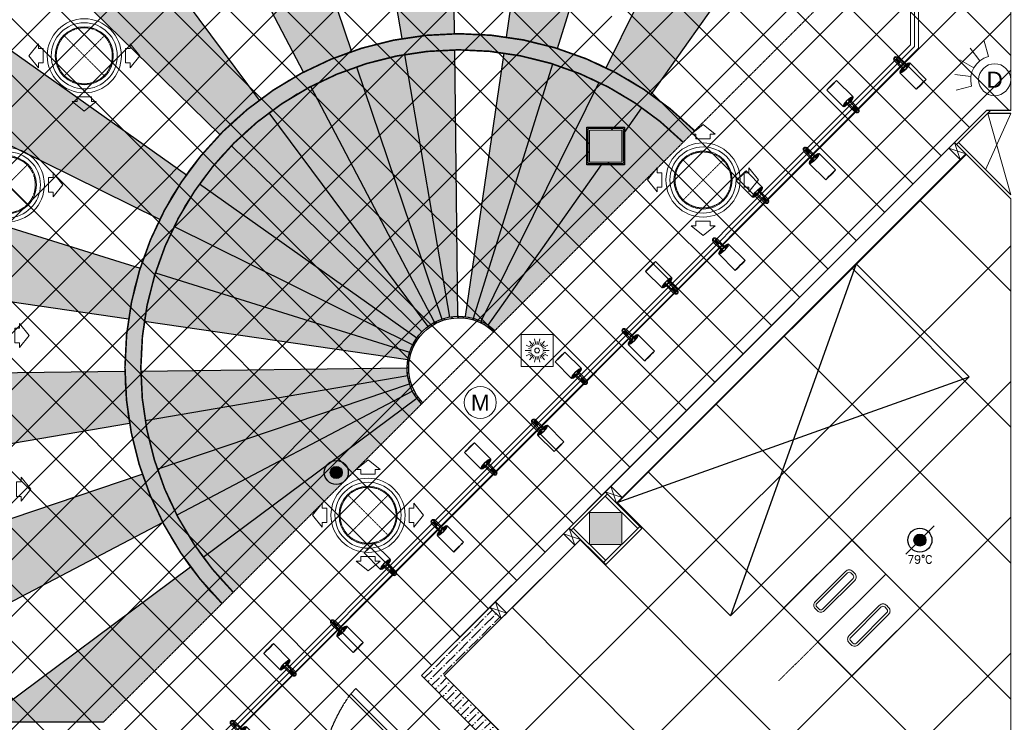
# Model space of a CAD drawing. Header units: millimetres. Extents: x -150 to 37805, y -49 to 13830.
# Tile 11 of 17: x 8260 to 14410, y 4720 to 9108. Entities that reach past the tile are written whole.
import ezdxf
from ezdxf.enums import TextEntityAlignment as Align

# ---------------------------------------------------------------- set-up
doc = ezdxf.new("R2010")
doc.units = ezdxf.units.MM
for name, pattern in [('( Hidden )', [0.375, 0.25, -0.125]), ('HIDDEN', [0.375, 0.25, -0.125]), ('HIDDEN2', [0.1875, 0.125, -0.0625]), ('HIDDENX2', [19.05, 12.7, -6.35])]:
    doc.linetypes.add(name, pattern=pattern)
for name, color, linetype, lineweight, true_color in [('A-100MM', 7, 'Continuous', 0, 0xff5c5c), ('A-CEILING-01', 7, 'Continuous', 5, 0xd56ca8), ('A-CEILING-04', 7, 'Continuous', 5, 0x2776bb), ('A-CEILING-08', 7, 'Continuous', 5, 0xd56ca8), ('ACMV', 5, 'Continuous', 20, 0x0000ff), ('CCTV', 7, 'Continuous', 20, 0x7fff7f), ('FIRE', 1, 'Continuous', 20, 0xff0000), ('M-MEP-ELLG-LIGHT', 5, 'Continuous', 15, 0x0000ff), ('M-MEP-ELTV-CAM', 5, 'Continuous', 20, 0x0000ff)]:
    doc.layers.add(name, color=color, linetype=linetype, lineweight=lineweight, true_color=true_color)
for name, color, linetype, lineweight in [('A-BULKHEAD', 252, 'Continuous', 5), ('A-DOOR', 1, 'Continuous', 0), ('A-FLOORING', 1, 'Continuous', 30), ('A-FUR. DIM', 1, 'Continuous', 30), ('A-JOINERY', 1, 'Continuous', 30), ('A-LIGHT', 1, 'Continuous', 5), ('A-Wall & Column', 2, 'Continuous', 0), ('EQ', 252, 'Continuous', 25)]:
    doc.layers.add(name, color=color, linetype=linetype, lineweight=lineweight)
doc.layers.add('A-CELING ELEMENT', color=1, linetype='Continuous')
doc.layers.add('DOOR', color=1, linetype='Continuous')
for name, color, linetype, true_color in [('Exhaut Hoods', 7, 'Continuous', 0xf26722), ('FIRE-SPKLR-EQP', 1, 'Continuous', 0xff0000), ('RCP LAYOUT', 9, 'Continuous', 0x808080)]:
    doc.layers.add(name, color=color, linetype=linetype, true_color=true_color)
doc.layers.add('Z-TB-NONPLOT', color=9, linetype='Continuous', plot=False)
doc.styles.get("Standard").update_dxf_attribs({"font": 'arial.ttf'})
pattern_1 = [(45, (0, 0), (19.8873782, 72.9203868), [93.75, -18.75, 0, -18.75])]
pattern_2 = [(45, (0, 0), (13.2582521, 48.6135912), [62.5, -12.5, 0, -12.5])]

# ---------------------------------------------------------------- blocks, each defined once
blk = doc.blocks.new('A$Cce852dd5')
at = {"layer": 'A-Wall & Column', "color": 8, "lineweight": 0, "true_color": 0x808080}
for p, q in [((-18, 9), (-18, 0)), ((-9, 18), (0, 18)), ((9, 18), (191, 18)), ((9, 15), (191, 15)), ((9, 12), (191, 12)), ((200, 18), (209, 18)), ((218, 9), (218, 0)), ((-18, -9), (-18, -191)), ((-15, -9), (-15, -191)), ((-12, -9), (-12, -191)), ((212, -9), (212, -191)), ((215, -9), (215, -191)), ((218, -9), (218, -191)), ((-18, -209), (-18, -200)), ((-9, -218), (0, -218)), ((9, -212), (191, -212)), ((9, -215), (191, -215)), ((9, -218), (191, -218)), ((209, -218), (200, -218)), ((218, -200), (218, -209))]:
    blk.add_line(p, q, dxfattribs=at)
for points in [[(0, 9), (-9, 18), (-18, 18), (-18, 9), (-9, 0)], [(-9, 0), (-18, 0), (-18, -9), (-9, -9)], [(9, 9), (9, 18), (0, 18), (0, 9)], [(200, 9), (200, 18), (191, 18), (191, 9)], [(209, 0), (218, 9), (218, 18), (209, 18), (200, 9)], [(209, -9), (218, -9), (218, 0), (209, 0)], [(-9, -191), (-18, -191), (-18, -200), (-9, -200)], [(-9, -200), (-18, -209), (-18, -218), (-9, -218), (0, -209)], [(0, -209), (0, -218), (9, -218), (9, -209)], [(191, -209), (191, -218), (200, -218), (200, -209)], [(200, -209), (209, -218), (218, -218), (218, -209), (209, -200)], [(209, -200), (218, -200), (218, -191), (209, -191)]]:
    blk.add_lwpolyline(points, dxfattribs=at)
blk.add_lwpolyline([(-9, -209), (209, -209), (209, 9), (-9, 9)], close=True, dxfattribs=at)
blk = doc.blocks.new('A$C4da9750c')
at = {"layer": 'DOOR', "color": 8, "true_color": 0x808080}
for points in [[(31.8, -95.5), (63.6, -63.7), (0, 0), (-31.8, -31.8)], [(668.1, -732), (636.3, -763.8), (0, -127.3), (31.8, -95.5)], [(-643.7, -770.7), (-611.9, -738.9), (-675.5, -675.3), (-707.3, -707.1)]]:
    blk.add_lwpolyline(points, close=True, dxfattribs=at)
at = {"layer": 'EQ', "color": 8, "linetype": 'HIDDEN2', "ltscale": 7, "true_color": 0x808080}
blk.add_arc((28.7, 79), 1038.9, 231.93134, 305.78702, dxfattribs=at)
blk = doc.blocks.new('A$C81f607aa')
at = {"layer": 'A-100MM', "true_color": 0x808080, "transparency": 33554687}
h = blk.add_hatch(dxfattribs=at)
h.set_pattern_fill('ANSI36', color=8, scale=260)
h.set_pattern_definition([(45, (0, 0), (17.23573, 63.19767), [81.25, -16.25, 0, -16.25])])
h.paths.add_polyline_path([(-2797.2, 3520), (-2492, 3520), (-2492, 3420), (-2838.6, 3420), (-3861.3, 4439.4), (-4073.5, 4227.2), (-4171.7, 4325.6), (-3959.6, 4537.7), (-4429.9, 5011.3), (-4003.3, 5437.9), (-3932.6, 5367.2), (-4288.5, 5011.3)])
at = {"layer": 'A-Wall & Column', "true_color": 0x808080}
h = blk.add_hatch(color=8, dxfattribs=at)
h.dxf.hatch_style = 1
h.paths.add_polyline_path([(-3180, 8418.4), (-3380, 8418.4), (-3380, 8218.4), (-3180, 8218.4)])
h = blk.add_hatch(color=8, dxfattribs=at)
h.dxf.hatch_style = 1
h.paths.add_polyline_path([(-3180, 6030), (-3380, 6030), (-3380, 5830), (-3180, 5830)])
at = {"color": 8, "true_color": 0x808080}
for p, q in [((-875.7, 8540), (-1088.4, 8327.3)), ((-750, 8522), (-893.7, 8522)), ((-1075.7, 8340), (-750, 8014.3)), ((-3080, 5930), (-3282.9, 6132.9)), ((-3482.9, 5932.9), (-3280, 5730)), ((-3292.7, 5717.3), (-3067.3, 5942.7))]:
    blk.add_line(p, q, dxfattribs=at)
for points in [[(-750, 8540), (-901.2, 8540), (-1101.2, 8340), (-750, 7988.8)], [(-1136.5, 8304.6), (-1101.2, 8340), (-1030.5, 8269.3), (-1065.8, 8233.9), (-1136.5, 8304.6)], [(-3282.9, 6158.3), (-3247.5, 6193.7), (-3176.8, 6123), (-3212.1, 6087.6), (-3282.9, 6158.3)], [(-3270.1, 6145.6), (-3495.6, 5920.1)], [(-3543.7, 5897.5), (-3508.3, 5932.9), (-3437.6, 5862.1), (-3473, 5826.8), (-3543.7, 5897.5)], [(-3543.7, 5897.5), (-3473, 5826.8)], [(-4003.3, 5437.9), (-3967.9, 5473.2), (-3897.2, 5402.5), (-3932.6, 5367.2), (-4003.3, 5437.9)]]:
    blk.add_lwpolyline(points, dxfattribs=at)
blk.add_lwpolyline([(-3282.9, 6158.3), (-3508.3, 5932.9), (-3280, 5704.5), (-3054.5, 5930)], close=True, dxfattribs=at)
at = {"layer": 'A-JOINERY', "color": 8, "true_color": 0x808080}
for p, q in [((-1101.2, 8340), (-3282.9, 6158.3)), ((-1030.5, 8269.3), (-3212.1, 6087.6)), ((-3508.3, 5932.9), (-4003.3, 5437.9)), ((-3437.6, 5862.1), (-3932.6, 5367.2))]:
    blk.add_line(p, q, dxfattribs=at)
at = {"layer": 'A-Wall & Column', "color": 8, "lineweight": 0, "true_color": 0x808080}
for points in [[(-906.5, 8170.8), (-750, 8522)], [(-893.7, 8522), (-750, 8014.3)], [(-1136.5, 8304.6), (-1030.5, 8269.3)], [(-1101.2, 8340), (-1065.8, 8233.9)], [(-3282.9, 6158.3), (-3176.8, 6123)], [(-3247.5, 6193.7), (-3212.1, 6087.6)], [(-3508.3, 5932.9), (-3473, 5826.8)], [(-3543.7, 5897.5), (-3437.6, 5862.1)], [(-4003.3, 5437.9), (-3897.2, 5402.5)], [(-3967.9, 5473.2), (-3932.6, 5367.2)]]:
    blk.add_lwpolyline(points, dxfattribs=at)
at = {"layer": 'A-Wall & Column', "color": 8, "true_color": 0x808080}
for points in [[(-3380, 8418.4), (-3180, 8418.4), (-3180, 8218.4), (-3380, 8218.4)], [(-3380, 5830), (-3180, 5830), (-3180, 6030), (-3380, 6030)]]:
    blk.add_lwpolyline(points, close=True, dxfattribs=at)
at = {"layer": 'A-Wall & Column', "color": 8, "lineweight": -3, "true_color": 0x808080}
blk.add_lwpolyline([(-2797.2, 3520), (-2492, 3520), (-2492, 3420), (-2838.6, 3420), (-3861.3, 4439.4), (-4073.5, 4227.2), (-4171.7, 4325.6), (-3959.6, 4537.7), (-4429.9, 5011.3), (-4003.3, 5437.9), (-3932.6, 5367.2), (-4288.5, 5011.3), (-2797.2, 3520)], dxfattribs=at)
at = {"layer": 'Z-TB-NONPLOT', "color": 8, "lineweight": -3, "true_color": 0x808080}
blk.add_lwpolyline([(-3398, 8436.4), (-3162, 8436.4), (-3162, 8200.4), (-3398, 8200.4)], close=True, dxfattribs=at)
at = {"color": 8, "lineweight": -3, "true_color": 0x808080}
blk.add_blockref('A$Cce852dd5', (-3380, 8418.4), dxfattribs=at)
at = {"layer": 'A-DOOR', "color": 8, "true_color": 0x808080, "xscale": -1, "rotation": 269.9945836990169}
blk.add_blockref('A$C4da9750c', (-4108.1, 4262), dxfattribs=at)
blk = doc.blocks.new('XR-CP-DS$0$ceiling element 01')
at = {"layer": 'A-CELING ELEMENT', "lineweight": 5, "true_color": 0x808080, "transparency": 33554687}
h = blk.add_hatch(dxfattribs=at)
h.set_pattern_fill('ANSI36', color=8, scale=300)
h.set_pattern_definition(pattern_1)
h.paths.add_polyline_path([(-425629.8, -157750.9, -0.039119), (-425655.9, -157707.5), (-427128.8, -158480.5, 0.039269), (-426963.6, -158744.9)])
h.paths.add_polyline_path([(-427216.5, -158526.6, -0.039231), (-427344.4, -158225.6), (-431924, -159775.1), (-429595.3, -159775.1)])
h.paths.add_polyline_path([(-427146.3, -156679.9, 0.039168), (-427262.3, -156968.3), (-425674.3, -157463.1, -0.03857), (-425655.4, -157416.9)])
h.paths.add_polyline_path([(-425704.2, -155604.7, 0.039168), (-426005.5, -155681.4), (-425472.4, -157256.8, -0.03857), (-425424.2, -157244.1)])
edge = h.paths.add_edge_path()
edge.add_line((-430171.7, -151115.1), (-430279.8, -151115.1))
edge.add_line((-430279.8, -151115.1), (-430279.8, -151215.1))
edge.add_line((-430279.8, -151215.1), (-430479.8, -151215.1))
edge.add_line((-430479.8, -151215.1), (-430479.8, -151115.1))
edge.add_line((-430479.8, -151115.1), (-430629.8, -151115.1))
edge.add_line((-430629.8, -151115.1), (-430629.8, -150665.1))
edge.add_line((-430629.8, -150665.1), (-432321.8, -150665.1))
edge.add_line((-432321.8, -150665.1), (-432321.8, -150772.9))
edge.add_line((-432321.8, -150772.9), (-426859.3, -156104.6))
edge.add_arc((-425365.2, -157562.3), 2087.3, 126.73774, 135.70789, ccw=False)
edge.add_line((-426613.8, -155889.5), (-430171.7, -151115.1))
edge = h.paths.add_edge_path()
edge.add_line((-424199.8, -150665.1), (-424199.8, -151115.1))
edge.add_line((-424199.8, -151115.1), (-424349.8, -151115.1))
edge.add_line((-424349.8, -151115.1), (-424349.8, -151215.1))
edge.add_line((-424349.8, -151215.1), (-424444.6, -151215.1))
edge.add_line((-424444.6, -151215.1), (-425069.6, -155496))
edge.add_arc((-425365.2, -157562.3), 2087.3, 72.87178, 81.85779, ccw=False)
edge.add_line((-424750.5, -155567.5), (-423223, -150665.1))
edge.add_line((-423223, -150665.1), (-424199.8, -150665.1))
h.paths.add_polyline_path([(-424567.7, -153182.9), (-424331.7, -153182.9), (-424331.7, -153418.9), (-424567.7, -153418.9)], flags=16)
h = blk.add_hatch(dxfattribs=at)
h.set_pattern_fill('ANSI36', color=8, scale=300)
h.set_pattern_definition(pattern_1)
h.paths.add_polyline_path([(-426846.1, -159033.2, -0.036239), (-427043, -158804), (-428346.2, -159775.1), (-427588, -159775.1)])
h.paths.add_polyline_path([(-427423.6, -157908.4, -0.039197), (-427452.5, -157582.9), (-432321.8, -157641.9), (-432321.8, -158745.1)])
h.paths.add_polyline_path([(-425674.9, -157660.7, -0.038923), (-425686.3, -157611.6), (-427325.9, -157891.7, 0.039228), (-427250.5, -158193.8)])
h.paths.add_polyline_path([(-425560.1, -157303.4, -0.038492), (-425518.1, -157276.7), (-426291, -155804.1, 0.039154), (-426553.9, -155969.8)])
h.paths.add_polyline_path([(-426337.7, -155715.3, -0.039172), (-426037.7, -155586.2), (-427702.8, -150665.1), (-428988.4, -150665.1)])
h = blk.add_hatch(dxfattribs=at)
h.set_pattern_fill('ANSI36', color=8, scale=200)
h.set_pattern_definition(pattern_2)
h.paths.add_polyline_path([(-427235.6, -156635.7, -0.03916), (-427068.3, -156355.4), (-432321.8, -152634.9), (-432321.8, -154121.3)])
h.paths.add_polyline_path([(-425454.1, -150665.1), (-426550.3, -150665.1), (-425721.8, -155505.6, -0.039276), (-425395.8, -155475.2)])
h.paths.add_polyline_path([(-425690.1, -157561.6, -0.038719), (-425686, -157511.7), (-427331.8, -157271.4, 0.039193), (-427353.2, -157581.7)], flags=17)
h.paths.add_polyline_path([(-425084.2, -155595.8, 0.039193), (-425394.6, -155575.9), (-425374.5, -157239, -0.038719), (-425324.5, -157241.6)], flags=17)
h.paths.add_polyline_path([(-423965.7, -156152.8, 0.996512), (-426776.1, -158963.3), (-425599.9, -157787, -0.900286), (-425184.4, -157294.8), (-424476.2, -156294.7), (-424567.8, -156294.7), (-424567.8, -156058.7), (-424331.8, -156058.7), (-424331.8, -156294.7), (-424476.2, -156294.7), (-425184.4, -157294.8, -0.042192), (-425142, -157329.1)])
h = blk.add_hatch(dxfattribs=at)
h.set_pattern_fill('ANSI36', color=8, scale=300)
h.set_pattern_definition(pattern_1)
h.paths.add_polyline_path([(-432321.8, -155391.8), (-432321.8, -156542.9), (-427430.1, -157257, -0.039171), (-427357.2, -156938.7)])
h.paths.add_polyline_path([(-426787.8, -156174.5, 0.039154), (-426986.9, -156413.1), (-425629.6, -157374.3, -0.038492), (-425597.6, -157336.2)])
h.paths.add_polyline_path([(-424491.1, -155778.6, 0.039227), (-424780.5, -155663.9), (-425275.3, -157251.9, -0.038923), (-425228.3, -157269.8)])
h.paths.add_polyline_path([(-423119.8, -154379.5), (-423119.8, -153004.8), (-424446.3, -155688.1, -0.039269), (-424164.6, -155854.8)])
h.paths.add_polyline_path([(-430497.8, -156058.7), (-430497.8, -156294.7), (-430261.8, -156294.7), (-430261.8, -156058.7)], flags=0)
h.paths.add_polyline_path([(-430497.8, -156058.7), (-430261.8, -156058.7), (-430261.8, -156294.7), (-430497.8, -156294.7)], flags=16)
h = blk.add_hatch(dxfattribs=at)
h.set_pattern_fill('ANSI36', color=8, scale=200)
h.set_pattern_definition(pattern_2)
h.paths.add_polyline_path([(-423965.7, -156152.8), (-423894.2, -156081.3, 0.996645), (-426846.1, -159033.2), (-426776.1, -158963.3, -0.996512)])
h = blk.add_hatch(dxfattribs=at)
h.set_pattern_fill('ANSI36', color=8, scale=200)
h.set_pattern_definition(pattern_2)
h.paths.add_polyline_path([(-425599.9, -157787), (-425592.8, -157779.9, -0.979051), (-425149.1, -157336.2), (-425142, -157329.1, 0.979692)])
at = {"layer": 'A-CEILING-01', "color": 8, "true_color": 0x808080}
for points in [[(-426846.1, -159033.2, -0.996645), (-423894.2, -156081.3)], [(-426776.1, -158963.3, -0.996512), (-423965.7, -156152.8, -0.915697)]]:
    blk.add_lwpolyline(points, format="xyb", dxfattribs=at)
at = {"layer": 'A-CELING ELEMENT', "color": 8, "linetype": '( Hidden )', "lineweight": -3, "ltscale": 10, "true_color": 0x808080}
blk.add_lwpolyline([(-427588, -159775.1), (-432321.8, -159775.1), (-432321.8, -150665.1), (-423119.8, -150665.1), (-423119.8, -155306.9), (-427588, -159775.1)], dxfattribs=at)
at = {"layer": 'A-CELING ELEMENT', "color": 8, "lineweight": -3, "true_color": 0x808080}
for points in [[(-426337.7, -155715.3), (-428988.4, -150665.1)], [(-427702.8, -150665.1), (-426037.7, -155586.2)], [(-425721.8, -155505.6), (-426550.3, -150665.1)], [(-425454.1, -150665.3), (-425395.8, -155475.2)], [(-424750.5, -155567.5), (-423223, -150665.1)], [(-426859.3, -156104.6), (-432321.8, -150772.9)], [(-430171.7, -151115.1), (-426613.8, -155889.5)], [(-425069.6, -155496), (-424444.6, -151215.1)], [(-432321.8, -152634.9), (-427068.3, -156355.4)], [(-424446.3, -155688.1), (-423119.8, -153004.8)], [(-427235.6, -156635.7), (-432321.8, -154121.3)], [(-424164.6, -155854.8), (-423119.8, -154379.5), (-423119.8, -154379.5)], [(-432321.8, -155391.8), (-427357.2, -156938.7)], [(-425394.6, -155575.7), (-425374.5, -157239)], [(-425324.5, -157241.6), (-425084.2, -155595.6)], [(-425424.2, -157244.1), (-425704.3, -155604.4)], [(-426005.6, -155681.1), (-425472.4, -157256.8)], [(-425275.3, -157251.9), (-424780.5, -155663.8)], [(-425228.3, -157269.8), (-424491.1, -155778.6)], [(-425518.1, -157276.7), (-426291.2, -155803.8)], [(-424331.8, -156090.9), (-424223, -155937.2)], [(-426554.1, -155969.6), (-425560.1, -157303.4)], [(-425597.6, -157336.2), (-426788, -156174.3)], [(-425184.4, -157294.8), (-424476.2, -156294.7)], [(-426987.1, -156412.9), (-425629.6, -157374.3)], [(-427430.1, -157257), (-432321.8, -156542.9)], [(-425655.4, -157416.9), (-427146.5, -156679.8)], [(-427262.5, -156968.2), (-425674.3, -157463.1)], [(-425686, -157511.7), (-427332, -157271.4)], [(-427353.4, -157581.7), (-425690.1, -157561.6)], [(-432321.8, -157641.9), (-427452.5, -157582.9)], [(-425686.3, -157611.6), (-427326.1, -157891.8)], [(-427250.6, -158193.8), (-425674.9, -157660.7)], [(-425655.9, -157707.5), (-427128.8, -158480.6)], [(-426963.6, -158744.9), (-425629.8, -157750.9)], [(-427423.6, -157908.4), (-432321.8, -158745.1)], [(-431924, -159775.1), (-427344.4, -158225.6)], [(-427216.5, -158526.6), (-429595.3, -159775.1)], [(-428346.2, -159775.1), (-427043, -158804)]]:
    blk.add_lwpolyline(points, dxfattribs=at)
for points in [[(-425599.9, -157787, -0.979692), (-425142, -157329.1, -0.99998)], [(-425592.8, -157779.9, -0.979051), (-425149.1, -157336.2, -0.913399)]]:
    blk.add_lwpolyline(points, format="xyb", dxfattribs=at)
at = {"layer": 'A-FLOORING', "color": 8, "lineweight": -3, "true_color": 0x808080}
blk.add_lwpolyline([(-424567.8, -156058.7), (-424331.8, -156058.7), (-424331.8, -156294.7), (-424567.8, -156294.7)], close=True, dxfattribs=at)
blk = doc.blocks.new('A$C256bf26b')
at = {"layer": 'A-CEILING-01', "true_color": 0x808080}
h = blk.add_hatch(dxfattribs=at)
h.set_pattern_fill('ANSI37', color=8, scale=2000)
h.set_pattern_definition([(45, (0, 0), (-176.7767, 176.7767), []), (135, (0, 0), (-176.7767, -176.7767), [])])
edge = h.paths.add_edge_path()
edge.add_line((17350, 13380), (12020, 13380))
edge.add_line((12020, 13380), (12020, 13280))
edge.add_line((12020, 13280), (11820, 13280))
edge.add_line((11820, 13280), (11820, 13380))
edge.add_line((11820, 13380), (6090, 13380))
edge.add_line((6090, 13380), (6090, 13280))
edge.add_line((6090, 13280), (5890, 13280))
edge.add_line((5890, 13280), (5890, 13380))
edge.add_line((5890, 13380), (350, 13380))
edge.add_line((350, 13380), (200, 13380))
edge.add_line((200, 13380), (200, 4520))
edge.add_line((200, 4520), (650, 4520))
edge.add_line((650, 4520), (650, 4220))
edge.add_line((650, 4220), (200, 4220))
edge.add_line((200, 4220), (200, 3270))
edge.add_line((200, 3270), (3945, 3270))
edge.add_line((3945, 3270), (3945, 3920))
edge.add_line((3945, 3920), (6135, 3920))
edge.add_line((6135, 3920), (6135, 3270))
edge.add_line((6135, 3270), (9805, 3270))
edge.add_line((9805, 3270), (9805, 3070))
edge.add_line((9805, 3070), (10125.7, 3070))
edge.add_line((10125.7, 3070), (10125.7, 3423))
edge.add_line((10125.7, 3423), (11242.1, 4539.4))
edge.add_line((11242.1, 4539.4), (10770.1, 5011.3))
edge.add_line((10770.1, 5011.3), (11904.4, 6145.6))
edge.add_line((11904.4, 6145.6), (14298.8, 8540))
edge.add_line((14298.8, 8540), (14450, 8540))
edge.add_line((14450, 8540), (14450, 9620))
edge.add_line((14450, 9620), (14450, 12330))
edge.add_arc((15200, 12330), 750, 90, 180, ccw=False)
edge.add_line((15200, 13080), (17350, 13080))
edge.add_line((17350, 13080), (17350, 13380))
h.paths.add_polyline_path([(5890.1, 11294.2), (6090.1, 11294.2), (6090.1, 11094.2), (5890.1, 11094.2)], flags=16)
h.paths.add_polyline_path([(5890.1, 9330), (6090.1, 9330), (6090.1, 9130), (5890.1, 9130)], flags=16)
h.paths.add_polyline_path([(5890, 8418.4), (6090, 8418.4), (6090, 8218.4), (5890, 8218.4)], flags=16)
h.paths.add_polyline_path([(5890, 6030), (6090, 6030), (6090, 5830), (5890, 5830)], flags=16)
h.paths.add_polyline_path([(11820, 8418.4), (12020, 8418.4), (12020, 8218.4), (11820, 8218.4)], flags=16)
h.paths.add_polyline_path([(11820, 9330), (12020, 9330), (12020, 9130), (11820, 9130)], flags=16)
h.paths.add_polyline_path([(11820.1, 11294.2), (12020.1, 11294.2), (12020.1, 11094.2), (11820.1, 11094.2)], flags=16)
at = {"layer": 'A-CEILING-04', "true_color": 0x808080}
h = blk.add_hatch(dxfattribs=at)
h.set_pattern_fill('_USER', color=8, scale=600, angle=134.95, double=1, pattern_type=0)
h.set_pattern_definition([(134.95, (10911.55, 5011.3), (-424.634, -423.89), []), (224.95, (10911.55, 5011.3), (423.89, -424.634), [])])
h.paths.add_polyline_path([(14450, 6923.4), (14450, 7988.8), (14169.5, 8269.3), (11987.9, 6087.6), (12145.5, 5930), (11920, 5704.5), (11762.4, 5862.1), (10911.5, 5011.3), (12402.8, 3520), (14450, 3520)])
at = {"layer": 'A-BULKHEAD', "color": 8, "ltscale": 5, "true_color": 0x808080}
blk.add_lwpolyline([(11196.7, 5437.9), (14098.8, 8340), (14169.5, 8269.3), (11987.9, 6087.6), (12145.5, 5930), (11920, 5704.5), (11762.4, 5862.1), (11267.4, 5367.2), (11196.7, 5437.9)], dxfattribs=at)
at = {"layer": 'A-CEILING-01', "color": 8, "true_color": 0x808080}
blk.add_lwpolyline([(6135, 3270), (9805, 3270), (9805, 3070), (10125.7, 3070), (10125.7, 3423), (11240.4, 4537.7), (10770.1, 5011.3), (11904.4, 6145.6), (14298.8, 8540), (14450, 8540), (14450, 9620), (14450, 12330, -0.414214), (15200, 13080), (17350, 13080), (17350, 13380), (12020, 13380), (12020, 13280), (11820, 13280), (11820, 13380), (6090, 13380)], format="xyb", dxfattribs=at)
blk.add_lwpolyline([(11820, 8418.4), (12020, 8418.4), (12020, 8218.4), (11820, 8218.4)], close=True, dxfattribs=at)
blk.add_lwpolyline([(11820, 8418.4), (12020, 8418.4), (12020, 8218.4), (11820, 8218.4)], close=True, dxfattribs=at)
blk.add_lwpolyline([(11762.4, 5862.1), (11762.4, 5862.1), (10911.5, 5011.3), (12402.8, 3520), (14450, 3520), (14450, 6923.4), (14450, 7988.8), (14169.5, 8269.3), (11987.9, 6087.6), (12145.5, 5930), (11920, 5704.5), (11762.4, 5862.1), (11762.4, 5862.1)], dxfattribs=at)
at = {"layer": 'A-FUR. DIM', "color": 8, "linetype": '( Hidden )', "lineweight": 0, "true_color": 0x808080}
blk.add_line((13001, 4979.2), (13245.1, 5221.1), dxfattribs=at)
at = {"layer": 'M-MEP-ELLG-LIGHT', "color": 8, "linetype": 'HIDDENX2', "true_color": 0x808080, "const_width": 10}
for points in [[(12475.6, 8413.8, 0.996645), (9523.7, 5461.9, 1)], [(12404.1, 8342.3, 0.996512), (9593.7, 5531.9, 1)]]:
    blk.add_lwpolyline(points, format="xyb", dxfattribs=at)
at = {"color": 8, "true_color": 0x808080}
blk.add_blockref('A$C81f607aa', (15200, 0), dxfattribs=at)
at = {"layer": 'A-CEILING-08', "color": 8, "lineweight": 0, "true_color": 0x808080}
blk.add_blockref('XR-CP-DS$0$ceiling element 01', (436369.8, 164495.1), dxfattribs=at)
blk = doc.blocks.new('A$C526f7b77')
at = {"layer": 'Exhaut Hoods', "linetype": 'Continuous', "ltscale": 750}
blk.add_lwpolyline([(10001.1, 6876.6), (8509.9, 5385.4), (7802.8, 6092.6), (9294, 7583.7)], close=True, dxfattribs=at)
at = {"layer": 'Exhaut Hoods'}
for points in [[(9294, 7583.7), (8509.9, 5385.4)], [(7802.8, 6092.6), (10001.1, 6876.6)]]:
    blk.add_lwpolyline(points, dxfattribs=at)
blk = doc.blocks.new('A$C361b1b60')
at = {"layer": 'ACMV', "linetype": 'HIDDEN'}
for p, q in [((-9010.5, 9006.1), (-8763.1, 8758.6)), ((-8763.1, 9006.1), (-9010.5, 8758.6)), ((-9491.4, 8200.3), (-9243.9, 7952.8)), ((-9243.9, 8200.3), (-9491.4, 7952.8)), ((-5145.5, 8230.4), (-4898, 7982.9)), ((-4898, 8230.4), (-5145.5, 7982.9)), ((-7238, 6136.7), (-6990.5, 5889.2)), ((-6990.5, 6136.7), (-7238, 5889.2))]:
    blk.add_line(p, q, dxfattribs=at)
at = {"layer": 'ACMV'}
for points in [[(-9233.3, 8882.3), (-9173.3, 8957.3), (-9173.3, 8927.3), (-9143.3, 8927.3), (-9143.3, 8837.3), (-9173.3, 8837.3), (-9173.3, 8807.3), (-9233.3, 8882.3)], [(-8540.3, 8882.3), (-8600.3, 8957.3), (-8600.3, 8927.3), (-8630.3, 8927.3), (-8630.3, 8837.3), (-8600.3, 8837.3), (-8600.3, 8807.3), (-8540.3, 8882.3)], [(-8886.8, 8535.8), (-8961.8, 8595.8), (-8931.8, 8595.8), (-8931.8, 8625.8), (-8841.8, 8625.8), (-8841.8, 8595.8), (-8811.8, 8595.8), (-8886.8, 8535.8)], [(-5021.8, 8453.2), (-5096.8, 8393.2), (-5066.8, 8393.2), (-5066.8, 8363.2), (-4976.8, 8363.2), (-4976.8, 8393.2), (-4946.8, 8393.2), (-5021.8, 8453.2)], [(-5368.3, 8106.7), (-5308.3, 8181.7), (-5308.3, 8151.7), (-5278.3, 8151.7), (-5278.3, 8061.7), (-5308.3, 8061.7), (-5308.3, 8031.7), (-5368.3, 8106.7)], [(-4675.3, 8106.7), (-4735.3, 8181.7), (-4735.3, 8151.7), (-4765.3, 8151.7), (-4765.3, 8061.7), (-4735.3, 8061.7), (-4735.3, 8031.7), (-4675.3, 8106.7)], [(-9021.2, 8076.6), (-9081.2, 8151.6), (-9081.2, 8121.6), (-9111.2, 8121.6), (-9111.2, 8031.6), (-9081.2, 8031.6), (-9081.2, 8001.6), (-9021.2, 8076.6)], [(-5021.8, 7760.2), (-5096.8, 7820.2), (-5066.8, 7820.2), (-5066.8, 7850.2), (-4976.8, 7850.2), (-4976.8, 7820.2), (-4946.8, 7820.2), (-5021.8, 7760.2)], [(-9231.4, 7135.4), (-9291.4, 7210.4), (-9291.4, 7180.4), (-9321.4, 7180.4), (-9321.4, 7090.4), (-9291.4, 7090.4), (-9291.4, 7060.4), (-9231.4, 7135.4)], [(-7114.2, 6359.4), (-7189.2, 6299.4), (-7159.2, 6299.4), (-7159.2, 6269.4), (-7069.2, 6269.4), (-7069.2, 6299.4), (-7039.2, 6299.4), (-7114.2, 6359.4)], [(-9221.1, 6175.8), (-9281.1, 6250.8), (-9281.1, 6220.8), (-9311.1, 6220.8), (-9311.1, 6130.8), (-9281.1, 6130.8), (-9281.1, 6100.8), (-9221.1, 6175.8)], [(-7460.7, 6012.9), (-7400.7, 6087.9), (-7400.7, 6057.9), (-7370.7, 6057.9), (-7370.7, 5967.9), (-7400.7, 5967.9), (-7400.7, 5937.9), (-7460.7, 6012.9)], [(-6767.7, 6012.9), (-6827.7, 6087.9), (-6827.7, 6057.9), (-6857.7, 6057.9), (-6857.7, 5967.9), (-6827.7, 5967.9), (-6827.7, 5937.9), (-6767.7, 6012.9)], [(-7114.2, 5666.4), (-7189.2, 5726.4), (-7159.2, 5726.4), (-7159.2, 5756.4), (-7069.2, 5756.4), (-7069.2, 5726.4), (-7039.2, 5726.4), (-7114.2, 5666.4)]]:
    blk.add_lwpolyline(points, dxfattribs=at)
for centre, radius in [((-8886.8, 8882.3), 231.5), ((-8886.8, 8882.3), 206.5), ((-8886.8, 8882.3), 181.5), ((-9367.7, 8076.6), 231.5), ((-5021.8, 8106.7), 231.5), ((-5021.8, 8106.7), 206.5), ((-9367.7, 8076.6), 206.5), ((-9367.7, 8076.6), 181.5), ((-5021.8, 8106.7), 181.5), ((-7114.2, 6012.9), 231.5), ((-7114.2, 6012.9), 206.5), ((-7114.2, 6012.9), 181.5)]:
    blk.add_circle(centre, radius, dxfattribs=at)
at = {"layer": 'ACMV', "linetype": 'HIDDEN'}
for centre in [(-8886.8, 8882.3), (-9367.7, 8076.6), (-5021.8, 8106.7), (-7114.2, 6012.9)]:
    blk.add_circle(centre, 175, dxfattribs=at)
blk = doc.blocks.new('LIGHT-600X600MM')
at = {"color": 0}
blk.add_line((300, 0), (-300, 0), dxfattribs=at)
blk.add_lwpolyline([(-300, 300), (-300, -300), (300, -300), (300, 300)], close=True, dxfattribs=at)
for points in [[(-165, 160), (-165, 140, 0.414214), (-135, 110), (135, 110, 0.414214), (165, 140), (165, 160, 0.414214), (135, 190), (-135, 190, 0.414214)], [(-150, 160), (-150, 140, 0.414214), (-135, 125), (135, 125, 0.414214), (150, 140), (150, 160, 0.414214), (135, 175), (-135, 175, 0.414214)], [(-165, -160), (-165, -140, -0.414214), (-135, -110), (135, -110, -0.414214), (165, -140), (165, -160, -0.414214), (135, -190), (-135, -190, -0.414214)], [(-150, -160), (-150, -140, -0.414214), (-135, -125), (135, -125, -0.414214), (150, -140), (150, -160, -0.414214), (135, -175), (-135, -175, -0.414214)]]:
    blk.add_lwpolyline(points, format="xyb", close=True, dxfattribs=at)
blk.add_attdef('E', text='', height=100).set_placement((400, 250), align=Align.MIDDLE_CENTER)
blk = doc.blocks.new('A$C98a85b24')
at = {"layer": 'M-MEP-ELLG-LIGHT', "color": 6, "true_color": 0xff00ff, "rotation": 44.91466230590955}
blk.add_blockref('LIGHT-600X600MM', (9267.8, 5433.3), dxfattribs=at)
blk = doc.blocks.new('track-L-1')
at = {"color": 6, "linetype": 'Continuous', "lineweight": 13, "true_color": 0xff00ff}
for p, q in [((-93, -5.8), (-93, 5.7)), ((-93, 1), (-89, 1)), ((-83, 6.7), (-92, 6.7)), ((-91.9, -1.2), (-91.9, 1)), ((-90.5, 6.7), (-90.5, 8.3)), ((-90.5, 8.3), (-85, 8.3)), ((-90.5, 6.9), (-85, 6.9)), ((-89, -1.2), (-89, 1)), ((-85, 6.7), (-85, 8.3)), ((-83, 6.9), (-83, 5.7)), ((-10, 6.9), (-83, 6.9)), ((-11, 15.4), (-77.5, 15.4)), ((-75.5, 2.9), (-75.5, -3.1)), ((-75.5, 2.9), (-46.4, 2.9)), ((-46.6, 2.9), (-46.6, -3.1)), ((-46.4, -3.1), (-46.4, 2.9)), ((-11, 6.9), (-11, 15.4)), ((-6.5, 6.9), (-10.8, 11.2)), ((-5.1, 8), (-10.6, 13.5)), ((-5.1, 7.9), (-10.4, 15.8)), ((-3.5, 8.8), (-10.1, 18.5)), ((-3.5, 8.8), (-9.6, 22.8)), ((-1.8, 9.3), (-9, 26)), ((-9, -6.1), (-9, 5.9)), ((-6.5, 3.9), (-9, 3.9)), ((-1.8, 9.3), (-7, 34.5)), ((0, 9.4), (-5.8, 37.6)), ((0, 9.4), (-0.6, 43.4)), ((-0.5, 43.4), (144.7, 43.5)), ((1.8, 9.3), (1.2, 42.9)), ((1.8, 9.3), (5.7, 35.2)), ((3.5, 8.8), (6.9, 31.2)), ((3.5, 8.8), (8.5, 22.7)), ((5.1, 8), (9, 18.9)), ((5.1, 8), (9.4, 15.5)), ((6.5, 7), (9.6, 12.4)), ((6.5, 6.9), (9.7, 10.9)), ((7.7, 5.7), (9.9, 8.3)), ((-93, -1.2), (-89, -1.2)), ((-92, -6.8), (-83, -6.8)), ((-90.5, -8.5), (-90.5, -6.8)), ((-90.5, -7.1), (-85, -7.1)), ((-90.5, -8.5), (-85, -8.5)), ((-85, -8.5), (-85, -6.8)), ((-83, -7.1), (-83, -5.8)), ((-83, -7.1), (-10, -7.1)), ((-77.5, -15.6), (-11, -15.6)), ((-75.5, -3.1), (-46.4, -3.1)), ((-11, -15.6), (-11, -7.1)), ((-6.5, -7), (-10.8, -11.3)), ((-5.1, -8.1), (-10.6, -13.6)), ((-5.1, -8.1), (-10.4, -15.9)), ((-3.5, -8.9), (-10.1, -18.6)), ((-3.5, -8.9), (-9.6, -22.9)), ((-6.5, -4.1), (-9, -4.1)), ((-1.8, -9.4), (-9, -26.1)), ((-1.8, -9.4), (-7, -34.6)), ((0, -9.6), (-5.8, -37.7)), ((0, -9.6), (-0.6, -43.6)), ((-0.5, -43.6), (144.7, -43.5)), ((1.8, -9.4), (1.2, -43)), ((1.8, -9.4), (5.7, -35.3)), ((3.5, -8.9), (6.9, -31.3)), ((3.5, -8.9), (8.5, -22.8)), ((5.1, -8.1), (9, -19.1)), ((5.1, -8.1), (9.4, -15.6)), ((6.5, -7.1), (9.6, -12.5)), ((6.5, -7.1), (9.7, -11)), ((7.7, -5.8), (9.9, -8.4))]:
    blk.add_line(p, q, dxfattribs=at)
for centre, radius, start, end in [((-92, 5.7), 1, 90.0041, 180.0041), ((-77.5, -0.1), 15.5, 90.0041, 154.18801), ((-10, 5.9), 1, 0.0041, 90.0041), ((0, -0.1), 9.5, 205.04361, 154.96458), ((2, 9.9), 10.4, 214.92925, 253.0242), ((-92, -5.8), 1, 180.0041, 270.0041), ((-77.5, -0.1), 15.5, 205.82018, 270.0041), ((-10, -6.1), 1, 270.0041, 0.0041), ((2, -10), 10.4, 106.984, 145.07894)]:
    blk.add_arc(centre, radius, start, end, dxfattribs=at)
for centre, ratio, start_param, end_param in [((-0.5, -0.1), 0.243873, -1.409174, 4.550767), ((144.7, 0), 0.034014, -1.570796, 4.712389)]:
    blk.add_ellipse(centre, major_axis=(0, -43.5), ratio=ratio, start_param=start_param, end_param=end_param, dxfattribs=at)
blk = doc.blocks.new('A$Ce144d348')
at = {"layer": 'M-MEP-ELLG-LIGHT', "color": 6, "true_color": 0xff00ff}
blk.add_lwpolyline([(3223, -5724), (3273, -5724), (3273, -9235), (8919.9, -9235), (13625, -4529.9), (13625, -356.4), (13675, -356.4), (13675, -4550.7), (8940.7, -9285), (3223, -9285)], close=True, dxfattribs=at)
blk.add_lwpolyline([(3248, -5724), (3248, -9260), (8930.3, -9260), (13650, -4540.3), (13650, -356.4)], dxfattribs=at)
at = {"layer": 'M-MEP-ELLG-LIGHT', "color": 6, "true_color": 0xff00ff, "xscale": -1, "rotation": 134.9999999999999}
for p in [(13588.8, -4673.4), (13023.1, -5239.1), (12457.5, -5804.8), (11891.9, -6370.6), (11326.2, -6936.3), (10699, -7563.5), (10071.9, -8190.8), (9444.7, -8818)]:
    blk.add_blockref('track-L-1', p, dxfattribs=at)
at = {"layer": 'M-MEP-ELLG-LIGHT', "color": 6, "true_color": 0xff00ff, "rotation": 135}
for p in [(13233.9, -4884.2), (12668.2, -5449.8), (12102.6, -6015.6), (11536.9, -6581.3), (10971.2, -7147), (10344, -7774.2), (9716.9, -8401.5)]:
    blk.add_blockref('track-L-1', p, dxfattribs=at)
blk = doc.blocks.new('A$Caf3f7392')
at = {"layer": 'A-LIGHT', "color": 6, "true_color": 0xff00ff}
blk.add_blockref('A$C98a85b24', (-13360, 0), dxfattribs=at)
at = {"layer": 'A-LIGHT', "color": 8, "true_color": 0x808080}
blk.add_blockref('A$Ce144d348', (-17350, 13480), dxfattribs=at)
blk = doc.blocks.new('MCD-CM')
at = {"color": 0}
blk.add_circle((0, 0), 100, dxfattribs=at)
blk.add_attdef('C', text='', height=100, dxfattribs=at).set_placement((0, 0), align=Align.MIDDLE_CENTER)
blk = doc.blocks.new('RI-CM')
at = {"color": 0}
for p, q in [((-8.3, 36.6), (-16.7, 73.1)), ((8.3, 36.6), (16.7, 73.1)), ((-37.5, 0), (-75, 0)), ((-33.8, 16.3), (-67.6, 32.5)), ((-36.6, 8.3), (-54.8, 12.5)), ((-23.4, 29.3), (-46.8, 58.6)), ((-29.3, 23.4), (-44, 35.1)), ((-16.3, 33.8), (-24.4, 50.7)), ((0, 37.5), (0, 56.3)), ((16.3, 33.8), (24.4, 50.7)), ((23.4, 29.3), (46.8, 58.6)), ((29.3, 23.4), (44, 35.1)), ((33.8, 16.3), (67.6, 32.5)), ((36.6, 8.3), (54.8, 12.5)), ((37.5, 0), (75, 0)), ((-37.5, 0), (-75, 0)), ((-33.8, -16.3), (-67.6, -32.5)), ((-36.6, -8.3), (-54.8, -12.5)), ((-23.4, -29.3), (-46.8, -58.6)), ((-29.3, -23.4), (-44, -35.1)), ((-16.3, -33.8), (-24.4, -50.7)), ((-8.3, -36.6), (-16.7, -73.1)), ((0, -37.5), (0, -56.3)), ((0, -37.5), (0, -56.3)), ((8.3, -36.6), (16.7, -73.1)), ((16.3, -33.8), (24.4, -50.7)), ((23.4, -29.3), (46.8, -58.6)), ((29.3, -23.4), (44, -35.1)), ((33.8, -16.3), (67.6, -32.5)), ((36.6, -8.3), (54.8, -12.5)), ((37.5, 0), (75, 0))]:
    blk.add_line(p, q, dxfattribs=at)
blk.add_lwpolyline([(-100, 100), (100, 100), (100, -100), (-100, -100)], close=True, dxfattribs=at)
blk.add_circle((0, 0), 15, dxfattribs=at)
blk = doc.blocks.new('A$C641fc0c6')
at = {"layer": 'FIRE'}
blk.add_blockref('RI-CM', (11491.8, 7042), dxfattribs=at)
blk.add_blockref('MCD-CM', (11136.8, 6716.8), dxfattribs=at).add_auto_attribs({'C': 'M'})
blk = doc.blocks.new('SPKLR-EQP-PENDENT-93C')
at = {"layer": 'FIRE-SPKLR-EQP'}
h = blk.add_hatch(color=256, dxfattribs=at)
h.dxf.hatch_style = 1
h.paths.add_polyline_path([(37.5, 0, 1), (-37.5, 0, 1)])
blk.add_line((-88.4, -88.4), (88.4, 88.4), dxfattribs=at)
for radius in [75, 37.5]:
    blk.add_circle((0, 0), radius, dxfattribs=at)
at = {"layer": 'FIRE-SPKLR-EQP', "insert": (0, -120.1), "char_height": 50, "attachment_point": 5}
blk.add_mtext_dynamic_manual_height_columns('\\pxqc;{\\Fromans|c0;79%%DC}', width=160.024, gutter_width=3324.7, heights=[0], dxfattribs=at)
blk = doc.blocks.new('SPKLR-EQP-PENDENT-68C')
at = {"layer": 'FIRE-SPKLR-EQP'}
h = blk.add_hatch(color=256, dxfattribs=at)
h.dxf.hatch_style = 1
h.paths.add_polyline_path([(37.5, 0, 1), (-37.5, 0, 1)])
for radius in [75, 37.5]:
    blk.add_circle((0, 0), radius, dxfattribs=at)
blk = doc.blocks.new('A$Cd44347d8')
at = {"layer": 'FIRE'}
for name, p in [('SPKLR-EQP-PENDENT-68C', (10237.5, 6280)), ('SPKLR-EQP-PENDENT-93C', (13882.8, 5857.7))]:
    blk.add_blockref(name, p, dxfattribs=at)
blk = doc.blocks.new('DOME-CCTV-CM')
at = {"color": 0}
for p, q in [((106.1, 106.1), (176.8, 176.8)), ((138.6, 57.4), (231, 95.7)), ((150, 0), (250, 0)), ((138.6, -57.4), (231, -95.7)), ((106.1, -106.1), (176.8, -176.8))]:
    blk.add_line(p, q, dxfattribs=at)
blk.add_circle((0, 0), 100, dxfattribs=at)
blk.add_arc((0, 0), 150, 315, 45, dxfattribs=at)
blk.add_attdef('D', text='', height=100, dxfattribs=at).set_placement((0, 0), align=Align.MIDDLE_CENTER)
blk = doc.blocks.new('A$C59ca83b8')
at = {"layer": 'CCTV'}
ref = blk.add_blockref('DOME-CCTV-CM', (14349.8, 8733), dxfattribs=dict(at, rotation=150.2444243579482))
ref.add_attrib('D', 'D', dxfattribs={"layer": 'M-MEP-ELTV-CAM', "color": 0, "height": 100}).set_placement((14349.8, 8733), align=Align.MIDDLE_CENTER)

msp = doc.modelspace()

# ---------------------------------------------------------------- block references
for name, p in [('A$Caf3f7392', (17550, 0)), ('A$C59ca83b8', (0, 0)), ('A$C641fc0c6', (0, 0)), ('A$Cd44347d8', (0, 0)), ('A$C361b1b60', (17550, 0))]:
    msp.add_blockref(name, p)
at = {"layer": 'Exhaut Hoods'}
msp.add_blockref('A$C526f7b77', (4190, 0), dxfattribs=at)
at = {"layer": 'RCP LAYOUT'}
msp.add_blockref('A$C256bf26b', (0, 0), dxfattribs=at)

doc.saveas('drawing.dxf')
